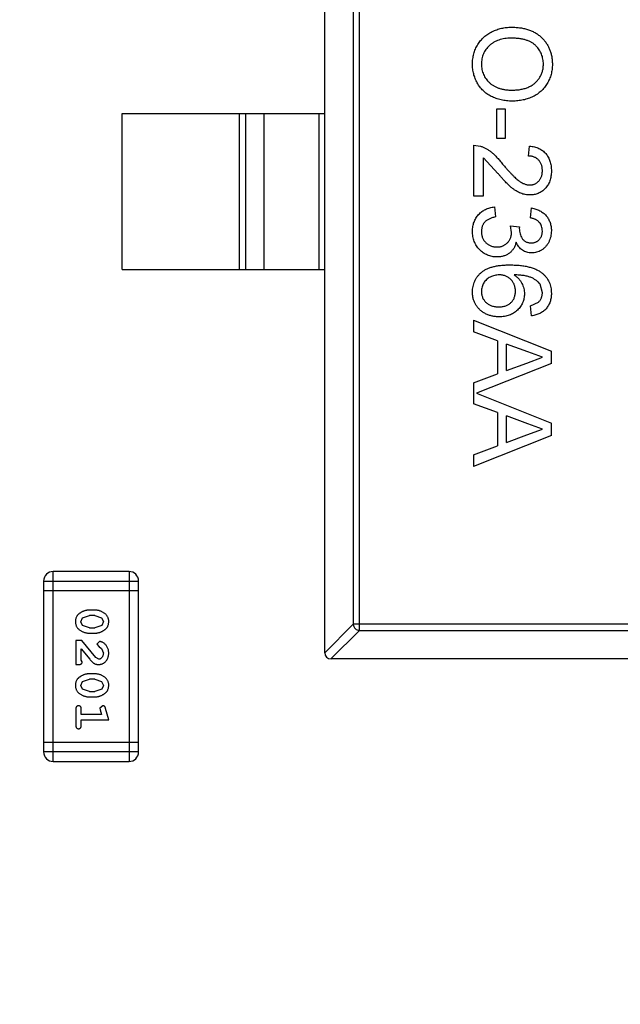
# Model space of a CAD drawing. Header units: inches. Extents: x 398 to 599, y 40 to 151.
# Tile 38 of 100: x 556.84 to 558.77, y 82.38 to 85.54. Entities that reach past the tile are written whole.
import ezdxf

# ---------------------------------------------------------------- set-up
doc = ezdxf.new("R2010")
doc.units = ezdxf.units.IN
doc.header["$LTSCALE"] = 1.21
doc.header["$MEASUREMENT"] = 0
doc.header["$PDMODE"] = 3
doc.header["$PDSIZE"] = 0.3125
doc.layers.get('0').update_dxf_attribs({"linetype": 'CONTINUOUS'})
doc.layers.get('Defpoints').update_dxf_attribs({"linetype": 'CONTINUOUS'})
doc.layers.add('DIM', color=3, linetype='CONTINUOUS')
doc.styles.get("Standard").update_dxf_attribs({"font": 'txt', "width": 0.8})
doc.dimstyles.get("Standard").update_dxf_attribs({"dimtxt": 0.15625, "dimasz": 0.1875, "dimexe": 0.125, "dimexo": 0.0625, "dimgap": 0.09, "dimtad": 0, "dimtih": 1, "dimtoh": 1, "dimzin": 4, "dimdsep": 46, "dimtxsty": 'Standard', "dimblk": '_FILLED', "dimblk1": '_FILLED', "dimblk2": '_FILLED', "dimcen": 0.09, "dimazin": 1, "dimtp": 0.01, "dimtm": 0.01, "dimtfac": 1, "dimtofl": 0, "dimtmove": 0, "dimatfit": 3, "dimldrblk": '_FILLED', "dimfxl": 1, "dimtolj": 1, "dimtzin": 4, "dimarcsym": 0})

# ---------------------------------------------------------------- blocks, each defined once
blk = doc.blocks.new('_FILLED')
at = {"color": 0, "linetype": 'ByBlock'}
blk.add_solid([(0, 0), (-1, 0.1667), (-1, -0.1667)], dxfattribs=at)
blk = doc.blocks.new('*D71')
at = {"layer": 'Defpoints', "color": 0}
for p in [(570.261, 87.005), (553.751, 68.4022), (553.751, 64.8591)]:
    blk.add_point(p, dxfattribs=at)
at = {"layer": 'DIM', "color": 0, "lineweight": -2}
for p, q in [((570.261, 86.9425), (570.261, 64.7341)), ((553.751, 68.3397), (553.751, 64.7341)), ((555.751, 64.8591), (559.2494, 64.8591)), ((568.261, 64.8591), (564.7627, 64.8591))]:
    blk.add_line(p, q, dxfattribs=at)
at = {"layer": 'DIM', "color": 0, "lineweight": -2, "xscale": 2, "yscale": 2, "zscale": 2, "rotation": 180}
blk.add_blockref('_FILLED', (553.751, 64.8591), dxfattribs=at)
at = {"layer": 'DIM', "color": 0, "lineweight": -2, "xscale": 2, "yscale": 2, "zscale": 2}
blk.add_blockref('_FILLED', (570.261, 64.8591), dxfattribs=at)
at = {"layer": 'DIM', "color": 0, "insert": (562.006, 64.8591), "char_height": 2, "attachment_point": 5}
blk.add_mtext('\\A1;16.51', dxfattribs=at)

msp = doc.modelspace()

# ---------------------------------------------------------------- linework, layer by layer
at = {"color": 7, "linetype": 'Continuous'}
for p, q in [((557.8205, 83.5104), (557.8205, 86.4704)), ((557.9119, 86.3792), (557.9119, 83.6015)), ((557.9316, 83.5818), (557.9316, 86.3989)), ((557.1705, 84.7404), (557.1705, 85.2404)), ((557.1705, 85.2404), (557.8205, 85.2404)), ((557.5466, 84.7404), (557.5466, 85.2404)), ((557.5664, 85.2404), (557.5664, 84.7404)), ((557.6245, 85.2404), (557.6245, 84.7404)), ((557.8027, 84.7404), (557.8027, 85.2404)), ((558.3714, 85.2548), (558.3714, 85.1618)), ((558.4003, 85.2548), (558.3714, 85.2548)), ((558.4003, 85.1618), (558.4003, 85.2548)), ((558.3714, 85.1618), (558.4003, 85.1618)), ((558.2977, 85.1394), (558.2977, 84.9759)), ((558.2977, 85.1394), (558.3199, 85.136)), ((558.474, 85.1041), (558.4772, 85.1362)), ((558.3298, 84.9759), (558.3298, 85.0982)), ((558.3761, 85.0485), (558.3298, 85.0982)), ((558.2977, 84.9759), (558.3298, 84.9759)), ((558.365, 84.9407), (558.3682, 84.9086)), ((558.4804, 84.9054), (558.4836, 84.9374)), ((558.4163, 84.8801), (558.4451, 84.8767)), ((558.4197, 84.8593), (558.4163, 84.8801)), ((558.4451, 84.8767), (558.4448, 84.8721)), ((557.1705, 84.7404), (557.8205, 84.7404)), ((558.5189, 84.6656), (558.5115, 84.6929)), ((558.4804, 84.6233), (558.506, 84.6349)), ((558.4836, 84.5913), (558.4804, 84.6233)), ((558.2977, 84.5774), (558.2977, 84.54)), ((558.2977, 84.5774), (558.5477, 84.4782)), ((558.3746, 84.5116), (558.2977, 84.54)), ((558.3746, 84.5116), (558.3746, 84.405)), ((558.4035, 84.4156), (558.4035, 84.5009)), ((558.4727, 84.4754), (558.4035, 84.5009)), ((558.4692, 84.4399), (558.5189, 84.4583)), ((558.5189, 84.4583), (558.4727, 84.4754)), ((558.5477, 84.4384), (558.5477, 84.4782)), ((558.5477, 84.4384), (558.3072, 84.3429)), ((558.4035, 84.4156), (558.4692, 84.4399)), ((558.2977, 84.3765), (558.3746, 84.405)), ((558.2977, 84.3765), (558.2977, 84.3092)), ((558.3072, 84.3429), (558.5477, 84.2474)), ((558.3746, 84.2808), (558.2977, 84.3092)), ((558.3746, 84.2808), (558.3746, 84.1742)), ((558.4035, 84.1848), (558.4035, 84.2702)), ((558.4727, 84.2446), (558.4035, 84.2702)), ((558.5189, 84.2275), (558.4727, 84.2446)), ((558.5477, 84.2076), (558.5477, 84.2474)), ((558.5477, 84.2076), (558.2977, 84.1084)), ((558.4035, 84.1848), (558.4692, 84.2091)), ((558.4692, 84.2091), (558.5189, 84.2275)), ((558.2977, 84.1458), (558.3746, 84.1742)), ((558.2977, 84.1458), (558.2977, 84.1084)), ((556.9483, 83.1614), (556.9483, 83.771)), ((557.1922, 83.771), (556.9483, 83.771)), ((557.1922, 83.771), (557.1922, 83.1614)), ((556.9179, 83.7405), (556.9179, 83.1919)), ((556.9179, 83.7405), (557.2227, 83.7405)), ((557.2227, 83.1919), (557.2227, 83.7405)), ((556.9179, 83.7101), (557.2227, 83.7101)), ((557.0425, 83.6222), (557.0648, 83.6298)), ((557.0823, 83.6471), (557.0645, 83.6471)), ((557.082, 83.6298), (557.0648, 83.6298)), ((557.082, 83.6298), (557.1038, 83.6226)), ((557.0372, 83.61), (557.0425, 83.6222)), ((557.043, 83.5978), (557.0372, 83.61)), ((557.0648, 83.5905), (557.043, 83.5978)), ((557.1043, 83.5981), (557.082, 83.5905)), ((557.1038, 83.6226), (557.1096, 83.6102)), ((557.1096, 83.6102), (557.1043, 83.5981)), ((557.8205, 83.5101), (557.9119, 83.6015)), ((559.4291, 83.6015), (557.9119, 83.6015)), ((557.0645, 83.5732), (557.0823, 83.5732)), ((557.0648, 83.5905), (557.082, 83.5905)), ((557.9316, 83.5818), (557.8402, 83.4904)), ((557.9316, 83.5818), (559.4094, 83.5818)), ((557.0215, 83.5496), (557.0215, 83.4725)), ((557.0404, 83.5496), (557.0215, 83.5496)), ((557.0853, 83.4946), (557.0404, 83.5496)), ((557.0976, 83.5465), (557.0891, 83.5376)), ((557.0891, 83.5376), (557.0957, 83.5292)), ((557.0388, 83.4867), (557.0388, 83.5229)), ((557.0388, 83.5229), (557.0658, 83.4893)), ((557.0957, 83.5292), (557.1042, 83.5242)), ((557.1042, 83.5242), (557.1096, 83.5093)), ((557.0215, 83.4725), (557.0294, 83.4725)), ((557.0419, 83.4812), (557.0388, 83.4867)), ((557.0951, 83.4898), (557.0853, 83.4946)), ((559.5005, 83.4904), (557.8405, 83.4904)), ((557.0823, 83.4426), (557.0645, 83.4426)), ((557.0372, 83.4055), (557.0425, 83.4177)), ((557.0425, 83.4177), (557.0648, 83.4253)), ((557.082, 83.4253), (557.0648, 83.4253)), ((557.082, 83.4253), (557.1038, 83.4181)), ((557.1038, 83.4181), (557.1096, 83.4057)), ((557.043, 83.3932), (557.0372, 83.4055)), ((557.0648, 83.386), (557.043, 83.3932)), ((557.0648, 83.386), (557.082, 83.386)), ((557.1043, 83.3936), (557.082, 83.386)), ((557.1096, 83.4057), (557.1043, 83.3936)), ((557.0645, 83.3687), (557.0823, 83.3687)), ((557.0215, 83.3294), (557.0215, 83.2774)), ((557.0388, 83.3121), (557.0388, 83.3294)), ((557.1078, 83.3404), (557.0986, 83.3325)), ((557.0986, 83.3325), (557.0996, 83.3271)), ((557.0996, 83.3271), (557.1038, 83.3121)), ((557.1269, 83.2948), (557.117, 83.3313)), ((557.1038, 83.3121), (557.0388, 83.3121)), ((557.0388, 83.2774), (557.0388, 83.2948)), ((557.0388, 83.2948), (557.1269, 83.2948)), ((557.2227, 83.2224), (556.9179, 83.2224)), ((557.2227, 83.1919), (556.9179, 83.1919)), ((556.9483, 83.1614), (557.1922, 83.1614))]:
    msp.add_line(p, q, dxfattribs=at)
for centre, radius, start, end in [((553.751, 92.925), 23, 281.22586, 258.77532), ((553.751, 92.925), 22.75, 294.44334, 241.13427), ((556.9483, 83.7405), 0.0305, 90, 180), ((557.1922, 83.7405), 0.0305, 0, 90), ((557.8405, 83.5104), 0.02, 180, 270), ((556.9483, 83.1919), 0.0305, 180, 270), ((557.1922, 83.1919), 0.0305, 270, 0)]:
    msp.add_arc(centre, radius, start, end, dxfattribs=at)
for points, knots in [([(558.2945, 85.399), (558.2945, 85.4019), (558.2946, 85.4075), (558.2955, 85.416), (558.2968, 85.4242), (558.2986, 85.4321), (558.301, 85.4399), (558.3039, 85.4473), (558.3073, 85.4546), (558.3113, 85.4616), (558.3157, 85.4683), (558.3205, 85.4745), (558.3257, 85.4804), (558.3314, 85.4858), (558.3373, 85.4909), (558.3437, 85.4955), (558.3504, 85.4997), (558.3575, 85.5034), (558.3649, 85.5068), (558.3723, 85.5096), (558.3799, 85.5121), (558.3876, 85.5141), (558.3954, 85.5157), (558.4033, 85.5167), (558.4113, 85.5175), (558.4167, 85.5175), (558.4194, 85.5176)], [0, 0, 0, 0, 0.044697, 0.088534, 0.131409, 0.173814, 0.215715, 0.257247, 0.298848, 0.340604, 0.382029, 0.42297, 0.463632, 0.504048, 0.544591, 0.584964, 0.626265, 0.667979, 0.709943, 0.751382, 0.792619, 0.833948, 0.875008, 0.916446, 0.957907, 1, 1, 1, 1]), ([(558.4194, 85.5176), (558.4244, 85.5175), (558.4342, 85.5173), (558.4484, 85.5157), (558.4618, 85.5132), (558.4743, 85.5095), (558.486, 85.5048), (558.497, 85.4992), (558.507, 85.4924), (558.5161, 85.4846), (558.5242, 85.476), (558.5315, 85.4668), (558.5375, 85.4569), (558.5424, 85.4465), (558.5462, 85.4354), (558.5489, 85.4237), (558.5506, 85.4115), (558.5508, 85.4031), (558.5509, 85.3988)], [0, 0, 0, 0, 0.075226, 0.146575, 0.2145, 0.27953, 0.342403, 0.403496, 0.463762, 0.523864, 0.583252, 0.641302, 0.698898, 0.756295, 0.814628, 0.874325, 0.935783, 1, 1, 1, 1]), ([(558.419, 85.4823), (558.4154, 85.4823), (558.4084, 85.4822), (558.3981, 85.481), (558.3884, 85.4791), (558.3793, 85.4766), (558.3708, 85.4732), (558.3629, 85.4692), (558.3556, 85.4643), (558.3489, 85.4588), (558.3429, 85.4527), (558.3376, 85.4462), (558.3332, 85.4392), (558.3296, 85.4319), (558.3268, 85.4243), (558.3248, 85.4162), (558.3236, 85.4078), (558.3234, 85.4021), (558.3234, 85.3991)], [0, 0, 0, 0, 0.075964, 0.148125, 0.217201, 0.2833, 0.347202, 0.4093, 0.470426, 0.531588, 0.591739, 0.650258, 0.707303, 0.764208, 0.821148, 0.879119, 0.938423, 1, 1, 1, 1]), ([(558.5221, 85.3986), (558.522, 85.4014), (558.5219, 85.407), (558.5207, 85.4151), (558.5189, 85.423), (558.5163, 85.4306), (558.5129, 85.4378), (558.5088, 85.4448), (558.504, 85.4515), (558.4984, 85.4578), (558.492, 85.4637), (558.4844, 85.4687), (558.4759, 85.4729), (558.4665, 85.4764), (558.456, 85.4791), (558.4445, 85.4809), (558.4321, 85.4821), (558.4235, 85.4822), (558.419, 85.4823)], [0, 0, 0, 0, 0.055943, 0.110382, 0.164048, 0.216759, 0.269601, 0.323009, 0.377581, 0.433449, 0.490922, 0.550625, 0.613117, 0.679861, 0.751358, 0.828261, 0.910795, 1, 1, 1, 1]), ([(558.4223, 85.2804), (558.4192, 85.2804), (558.4131, 85.2806), (558.404, 85.2812), (558.3952, 85.2825), (558.3866, 85.2841), (558.3783, 85.2863), (558.3702, 85.2889), (558.3624, 85.292), (558.3548, 85.2955), (558.3476, 85.2995), (558.3409, 85.3039), (558.3345, 85.3087), (558.3286, 85.3139), (558.3232, 85.3195), (558.3183, 85.3256), (558.3137, 85.332), (558.3097, 85.3387), (558.3062, 85.3458), (558.303, 85.353), (558.3004, 85.3603), (558.2982, 85.3678), (558.2966, 85.3754), (558.2954, 85.3831), (558.2947, 85.391), (558.2946, 85.3963), (558.2945, 85.399)], [0, 0, 0, 0, 0.04756, 0.093962, 0.139112, 0.183626, 0.227457, 0.270703, 0.313611, 0.35626, 0.398366, 0.439557, 0.480045, 0.519888, 0.559658, 0.599421, 0.639208, 0.679668, 0.72002, 0.759859, 0.79956, 0.839199, 0.878956, 0.918794, 0.959083, 1, 1, 1, 1]), ([(558.3234, 85.3991), (558.3234, 85.3962), (558.3236, 85.3903), (558.3248, 85.3818), (558.3269, 85.3737), (558.3296, 85.3659), (558.3334, 85.3586), (558.3378, 85.3516), (558.3431, 85.3451), (558.3491, 85.339), (558.3559, 85.3335), (558.3634, 85.3287), (558.3717, 85.3247), (558.3805, 85.3213), (558.3901, 85.3188), (558.4003, 85.3169), (558.4112, 85.3158), (558.4187, 85.3157), (558.4226, 85.3157)], [0, 0, 0, 0, 0.061055, 0.119545, 0.176806, 0.232956, 0.288583, 0.344667, 0.401662, 0.46054, 0.520477, 0.581213, 0.643431, 0.707961, 0.775371, 0.846414, 0.921152, 1, 1, 1, 1]), ([(558.5509, 85.3988), (558.5509, 85.396), (558.5508, 85.3904), (558.55, 85.3821), (558.5487, 85.374), (558.5469, 85.3662), (558.5446, 85.3585), (558.5418, 85.3511), (558.5384, 85.3439), (558.5346, 85.3369), (558.5303, 85.3302), (558.5256, 85.3239), (558.5204, 85.318), (558.515, 85.3125), (558.509, 85.3075), (558.5027, 85.3028), (558.4959, 85.2986), (558.4888, 85.2948), (558.4813, 85.2914), (558.4736, 85.2885), (558.4657, 85.286), (558.4575, 85.2839), (558.449, 85.2824), (558.4403, 85.2812), (558.4314, 85.2806), (558.4254, 85.2805), (558.4223, 85.2804)], [0, 0, 0, 0, 0.043099, 0.085587, 0.126908, 0.167967, 0.20845, 0.249025, 0.289281, 0.33001, 0.370598, 0.410466, 0.450033, 0.489688, 0.529116, 0.569037, 0.609703, 0.650759, 0.692509, 0.734219, 0.776707, 0.819552, 0.863351, 0.907839, 0.953334, 1, 1, 1, 1]), ([(558.4226, 85.3157), (558.425, 85.3157), (558.4299, 85.3157), (558.437, 85.3163), (558.444, 85.317), (558.4506, 85.3181), (558.4571, 85.3196), (558.4633, 85.3212), (558.4693, 85.3233), (558.475, 85.3256), (558.4804, 85.3283), (558.4856, 85.3312), (558.4904, 85.3345), (558.4949, 85.338), (558.4991, 85.3419), (558.503, 85.346), (558.5065, 85.3504), (558.5097, 85.3551), (558.5127, 85.36), (558.5152, 85.3651), (558.5173, 85.3703), (558.519, 85.3757), (558.5204, 85.3812), (558.5214, 85.3869), (558.5219, 85.3927), (558.522, 85.3966), (558.5221, 85.3986)], [0, 0, 0, 0, 0.050852, 0.099752, 0.147438, 0.194086, 0.239171, 0.28334, 0.326577, 0.368936, 0.410572, 0.451051, 0.490877, 0.530044, 0.568937, 0.607578, 0.64642, 0.685679, 0.724799, 0.763513, 0.802173, 0.84074, 0.879649, 0.919071, 0.959098, 1, 1, 1, 1]), ([(558.3199, 85.136), (558.3229, 85.135), (558.3288, 85.1328), (558.3374, 85.1284), (558.346, 85.1233), (558.353, 85.1183), (558.3585, 85.1137), (558.3629, 85.1098), (558.3673, 85.1056), (558.3719, 85.1009), (558.3766, 85.0958), (558.3814, 85.0904), (558.3863, 85.0846), (558.3895, 85.0805), (558.3912, 85.0784)], [0, 0, 0, 0, 0.100388, 0.204407, 0.310686, 0.422157, 0.480685, 0.543238, 0.6095, 0.679555, 0.753841, 0.831641, 0.913813, 1, 1, 1, 1]), ([(558.4772, 85.1362), (558.48, 85.1358), (558.4854, 85.1352), (558.4933, 85.1336), (558.5006, 85.1314), (558.5075, 85.1287), (558.5138, 85.1254), (558.5197, 85.1216), (558.5249, 85.1171), (558.5297, 85.1122), (558.534, 85.1067), (558.5377, 85.1008), (558.5408, 85.0944), (558.5433, 85.0876), (558.5453, 85.0803), (558.5467, 85.0726), (558.5475, 85.0645), (558.5477, 85.0589), (558.5477, 85.056)], [0, 0, 0, 0, 0.070675, 0.137493, 0.201473, 0.262869, 0.32255, 0.380737, 0.43822, 0.495487, 0.553484, 0.611346, 0.670644, 0.731587, 0.794183, 0.859445, 0.928208, 1, 1, 1, 1]), ([(558.5189, 85.0567), (558.5188, 85.0585), (558.5187, 85.0619), (558.5182, 85.0668), (558.5173, 85.0716), (558.516, 85.076), (558.5143, 85.0802), (558.5122, 85.0841), (558.5098, 85.0878), (558.507, 85.0911), (558.5039, 85.0942), (558.5005, 85.0968), (558.4968, 85.099), (558.4928, 85.1008), (558.4885, 85.1023), (558.4839, 85.1034), (558.479, 85.1039), (558.4757, 85.1041), (558.474, 85.1041)], [0, 0, 0, 0, 0.070696, 0.138358, 0.20337, 0.2657, 0.327256, 0.386512, 0.445858, 0.505173, 0.56378, 0.622343, 0.680824, 0.739795, 0.800801, 0.864239, 0.930631, 1, 1, 1, 1]), ([(558.3912, 85.0784), (558.3939, 85.0752), (558.3991, 85.069), (558.4069, 85.0602), (558.4141, 85.0522), (558.4208, 85.0451), (558.4271, 85.0388), (558.4328, 85.0334), (558.4381, 85.0287), (558.443, 85.0248), (558.4476, 85.0215), (558.4521, 85.0188), (558.4566, 85.0165), (558.461, 85.0145), (558.4654, 85.013), (558.4698, 85.012), (558.4741, 85.0113), (558.477, 85.0112), (558.4784, 85.0112)], [0, 0, 0, 0, 0.11141, 0.214526, 0.309417, 0.396087, 0.474284, 0.544374, 0.60642, 0.660582, 0.709794, 0.756451, 0.800767, 0.843168, 0.884295, 0.923885, 0.962359, 1, 1, 1, 1]), ([(558.4784, 85.0112), (558.4798, 85.0112), (558.4826, 85.0113), (558.4866, 85.0119), (558.4905, 85.0128), (558.4941, 85.0143), (558.4977, 85.016), (558.501, 85.0182), (558.5042, 85.0208), (558.5072, 85.0238), (558.51, 85.027), (558.5123, 85.0306), (558.5144, 85.0343), (558.5161, 85.0383), (558.5173, 85.0426), (558.5182, 85.0471), (558.5187, 85.0518), (558.5188, 85.0551), (558.5189, 85.0567)], [0, 0, 0, 0, 0.061762, 0.121174, 0.179421, 0.236843, 0.294322, 0.353191, 0.412721, 0.474522, 0.537057, 0.599591, 0.662367, 0.725246, 0.790316, 0.857724, 0.927232, 1, 1, 1, 1]), ([(558.5477, 85.056), (558.5477, 85.0531), (558.5476, 85.0475), (558.5466, 85.0393), (558.545, 85.0316), (558.5429, 85.0243), (558.5401, 85.0174), (558.5367, 85.0111), (558.5326, 85.0052), (558.528, 84.9998), (558.5229, 84.9949), (558.5175, 84.9907), (558.5117, 84.9872), (558.5057, 84.9841), (558.4994, 84.9819), (558.4927, 84.9803), (558.4858, 84.9792), (558.4811, 84.9792), (558.4787, 84.9791)], [0, 0, 0, 0, 0.074712, 0.145539, 0.213339, 0.278615, 0.342094, 0.40389, 0.465063, 0.526577, 0.587328, 0.64638, 0.704345, 0.761672, 0.819418, 0.878039, 0.937796, 1, 1, 1, 1]), ([(558.4787, 84.9791), (558.4762, 84.9792), (558.4713, 84.9793), (558.4639, 84.9804), (558.4565, 84.9822), (558.4492, 84.9847), (558.4418, 84.988), (558.4343, 84.9922), (558.4267, 84.9975), (558.4201, 85.0025), (558.4147, 85.0072), (558.4102, 85.0113), (558.4054, 85.0161), (558.4001, 85.0214), (558.3947, 85.0274), (558.3887, 85.0338), (558.3825, 85.041), (558.3783, 85.0459), (558.3761, 85.0485)], [0, 0, 0, 0, 0.057945, 0.116018, 0.174826, 0.234683, 0.296827, 0.364061, 0.436192, 0.51426, 0.556976, 0.604856, 0.657675, 0.715751, 0.77884, 0.847501, 0.921228, 1, 1, 1, 1]), ([(558.2945, 84.8629), (558.2946, 84.8655), (558.2947, 84.8707), (558.2957, 84.8782), (558.2971, 84.8855), (558.2993, 84.8923), (558.302, 84.8989), (558.3055, 84.9051), (558.3095, 84.911), (558.3141, 84.9164), (558.3191, 84.9215), (558.3246, 84.926), (558.3305, 84.9298), (558.3366, 84.9332), (558.3432, 84.936), (558.3502, 84.9381), (558.3575, 84.9397), (558.3625, 84.9403), (558.365, 84.9407)], [0, 0, 0, 0, 0.067794, 0.133464, 0.196934, 0.258481, 0.319787, 0.380431, 0.44099, 0.502867, 0.564806, 0.625526, 0.685604, 0.746041, 0.807347, 0.869717, 0.93379, 1, 1, 1, 1]), ([(558.4836, 84.9374), (558.4861, 84.9369), (558.4909, 84.936), (558.498, 84.934), (558.5046, 84.9315), (558.5107, 84.9286), (558.5164, 84.9253), (558.5217, 84.9215), (558.5266, 84.9173), (558.531, 84.9127), (558.535, 84.9077), (558.5384, 84.9024), (558.5413, 84.8967), (558.5436, 84.8908), (558.5455, 84.8846), (558.5467, 84.8781), (558.5476, 84.8713), (558.5477, 84.8667), (558.5477, 84.8643)], [0, 0, 0, 0, 0.071036, 0.139343, 0.204958, 0.268332, 0.330129, 0.390664, 0.450861, 0.510587, 0.570374, 0.629455, 0.687994, 0.747581, 0.807839, 0.870034, 0.93381, 1, 1, 1, 1]), ([(558.3682, 84.9086), (558.3663, 84.9082), (558.3626, 84.9073), (558.3572, 84.9058), (558.3523, 84.9041), (558.3478, 84.902), (558.3437, 84.9), (558.34, 84.8976), (558.3367, 84.895), (558.3338, 84.8923), (558.3314, 84.8893), (558.3292, 84.886), (558.3274, 84.8826), (558.3259, 84.8788), (558.3248, 84.8749), (558.3239, 84.8707), (558.3234, 84.8663), (558.3234, 84.8633), (558.3234, 84.8617)], [0, 0, 0, 0, 0.082566, 0.15976, 0.233155, 0.301356, 0.365752, 0.426437, 0.484185, 0.539549, 0.593156, 0.647048, 0.701446, 0.757, 0.81384, 0.873058, 0.934963, 1, 1, 1, 1]), ([(558.5189, 84.8633), (558.5188, 84.866), (558.5186, 84.8712), (558.5167, 84.8786), (558.5137, 84.8853), (558.5101, 84.8903), (558.5067, 84.8938), (558.5039, 84.8962), (558.5007, 84.8984), (558.4972, 84.9003), (558.4934, 84.902), (558.4894, 84.9034), (558.485, 84.9046), (558.482, 84.9051), (558.4804, 84.9054)], [0, 0, 0, 0, 0.127797, 0.246795, 0.362284, 0.477652, 0.536237, 0.59559, 0.656344, 0.719085, 0.784349, 0.852876, 0.924551, 1, 1, 1, 1]), ([(558.3729, 84.7804), (558.3702, 84.7805), (558.3649, 84.7806), (558.3572, 84.7817), (558.3497, 84.7836), (558.3426, 84.7861), (558.3357, 84.7894), (558.3292, 84.7935), (558.323, 84.7983), (558.3172, 84.8037), (558.3119, 84.8097), (558.3072, 84.8161), (558.3033, 84.823), (558.3001, 84.8302), (558.2976, 84.8378), (558.2958, 84.8458), (558.2947, 84.8542), (558.2946, 84.86), (558.2945, 84.8629)], [0, 0, 0, 0, 0.063503, 0.124805, 0.18492, 0.244376, 0.303775, 0.364133, 0.425376, 0.488388, 0.551743, 0.61386, 0.67564, 0.737737, 0.800417, 0.864658, 0.930985, 1, 1, 1, 1]), ([(558.3234, 84.8617), (558.3234, 84.8599), (558.3234, 84.8563), (558.3242, 84.8512), (558.3252, 84.8462), (558.3269, 84.8416), (558.3289, 84.8372), (558.3314, 84.8332), (558.3343, 84.8293), (558.3376, 84.8259), (558.3413, 84.8227), (558.3452, 84.8199), (558.3494, 84.8176), (558.3537, 84.8157), (558.3583, 84.8143), (558.363, 84.8132), (558.368, 84.8125), (558.3714, 84.8125), (558.3732, 84.8124)], [0, 0, 0, 0, 0.069461, 0.135658, 0.19962, 0.261651, 0.322053, 0.38234, 0.443223, 0.50493, 0.56682, 0.6276, 0.687476, 0.747351, 0.808174, 0.870133, 0.933721, 1, 1, 1, 1]), ([(558.4448, 84.8721), (558.4449, 84.8692), (558.4451, 84.8634), (558.447, 84.855), (558.4499, 84.847), (558.4533, 84.8408), (558.4565, 84.8362), (558.4595, 84.8334), (558.4626, 84.8308), (558.4661, 84.8288), (558.4699, 84.8271), (558.4741, 84.8261), (558.4785, 84.8253), (558.4815, 84.8253), (558.4831, 84.8253)], [0, 0, 0, 0, 0.129789, 0.254605, 0.378435, 0.50292, 0.565018, 0.624848, 0.683448, 0.742765, 0.802757, 0.86522, 0.930779, 1, 1, 1, 1]), ([(558.4831, 84.8253), (558.4844, 84.8253), (558.4869, 84.8253), (558.4905, 84.8259), (558.494, 84.8267), (558.4973, 84.8279), (558.5004, 84.8294), (558.5033, 84.8312), (558.5062, 84.8334), (558.5087, 84.8359), (558.5112, 84.8386), (558.5132, 84.8416), (558.515, 84.8447), (558.5164, 84.8481), (558.5175, 84.8516), (558.5183, 84.8554), (558.5188, 84.8593), (558.5188, 84.862), (558.5189, 84.8633)], [0, 0, 0, 0, 0.065093, 0.127304, 0.188122, 0.247131, 0.306077, 0.365678, 0.426103, 0.487841, 0.550317, 0.611805, 0.672737, 0.734883, 0.79768, 0.862475, 0.929775, 1, 1, 1, 1]), ([(558.5477, 84.8643), (558.5476, 84.8611), (558.5474, 84.8547), (558.5457, 84.8452), (558.543, 84.8362), (558.5393, 84.8277), (558.5347, 84.8198), (558.5292, 84.8128), (558.5229, 84.8068), (558.5158, 84.8019), (558.5083, 84.7981), (558.5005, 84.7952), (558.4924, 84.7935), (558.4869, 84.7933), (558.4842, 84.7932)], [0, 0, 0, 0, 0.092054, 0.181008, 0.26913, 0.357137, 0.443549, 0.526433, 0.607453, 0.688385, 0.767854, 0.845531, 0.922529, 1, 1, 1, 1]), ([(558.3732, 84.8124), (558.3748, 84.8125), (558.3781, 84.8126), (558.3828, 84.8132), (558.3873, 84.8142), (558.3916, 84.8157), (558.3957, 84.8175), (558.3996, 84.8198), (558.4032, 84.8225), (558.4066, 84.8256), (558.4097, 84.829), (558.4123, 84.8327), (558.4146, 84.8366), (558.4165, 84.8407), (558.4179, 84.845), (558.419, 84.8496), (558.4196, 84.8544), (558.4197, 84.8577), (558.4197, 84.8593)], [0, 0, 0, 0, 0.067051, 0.13118, 0.193722, 0.254499, 0.314763, 0.375117, 0.436023, 0.498297, 0.560571, 0.621619, 0.681973, 0.742853, 0.804272, 0.867473, 0.932273, 1, 1, 1, 1]), ([(558.4346, 84.8273), (558.4341, 84.8255), (558.4332, 84.822), (558.4314, 84.817), (558.4292, 84.8122), (558.4268, 84.8077), (558.4239, 84.8036), (558.4208, 84.7997), (558.4172, 84.7961), (558.4133, 84.7929), (558.4092, 84.7899), (558.4047, 84.7874), (558.4001, 84.7852), (558.3951, 84.7834), (558.3899, 84.7821), (558.3845, 84.7811), (558.3788, 84.7805), (558.3749, 84.7804), (558.3729, 84.7804)], [0, 0, 0, 0, 0.065828, 0.128938, 0.190858, 0.251186, 0.310974, 0.37005, 0.429672, 0.489507, 0.549975, 0.610075, 0.670915, 0.732909, 0.796711, 0.861825, 0.929892, 1, 1, 1, 1]), ([(558.4842, 84.7932), (558.4816, 84.7933), (558.4764, 84.7935), (558.4689, 84.7952), (558.4618, 84.7979), (558.4551, 84.8017), (558.4489, 84.8065), (558.4434, 84.8125), (558.4385, 84.8194), (558.4359, 84.8246), (558.4346, 84.8273)], [0, 0, 0, 0, 0.121951, 0.240787, 0.35855, 0.479066, 0.601519, 0.727551, 0.859932, 1, 1, 1, 1]), ([(558.2945, 84.6671), (558.2946, 84.6703), (558.2948, 84.6765), (558.2961, 84.6855), (558.2983, 84.6942), (558.3014, 84.7023), (558.3053, 84.7101), (558.3101, 84.7173), (558.3159, 84.7242), (558.3225, 84.7305), (558.3301, 84.7363), (558.3389, 84.7412), (558.3488, 84.7455), (558.3598, 84.7489), (558.372, 84.7515), (558.3852, 84.7534), (558.3996, 84.7545), (558.4096, 84.7547), (558.4147, 84.7548)], [0, 0, 0, 0, 0.056157, 0.110133, 0.162537, 0.213912, 0.265146, 0.31651, 0.369179, 0.423123, 0.479276, 0.538691, 0.601978, 0.670125, 0.74365, 0.82281, 0.908261, 1, 1, 1, 1]), ([(558.4147, 84.7548), (558.4177, 84.7547), (558.4235, 84.7547), (558.432, 84.7543), (558.4402, 84.7539), (558.4482, 84.7531), (558.4558, 84.7522), (558.4631, 84.7509), (558.4701, 84.7496), (558.4768, 84.748), (558.4832, 84.7462), (558.4892, 84.7441), (558.495, 84.742), (558.5005, 84.7395), (558.5057, 84.7369), (558.5105, 84.7339), (558.5151, 84.7309), (558.5179, 84.7286), (558.5193, 84.7275)], [0, 0, 0, 0, 0.080034, 0.157854, 0.232564, 0.304731, 0.374384, 0.441663, 0.506048, 0.568692, 0.628715, 0.687238, 0.743227, 0.797567, 0.850239, 0.901629, 0.951067, 1, 1, 1, 1]), ([(558.3807, 84.7227), (558.3782, 84.7226), (558.3732, 84.7224), (558.3658, 84.7211), (558.3586, 84.7189), (558.3516, 84.7158), (558.3451, 84.7121), (558.3394, 84.7076), (558.3345, 84.7026), (558.3304, 84.697), (558.3273, 84.6908), (558.325, 84.6841), (558.3236, 84.677), (558.3234, 84.6721), (558.3234, 84.6696)], [0, 0, 0, 0, 0.086177, 0.171222, 0.257573, 0.34515, 0.431508, 0.513644, 0.593539, 0.672806, 0.752058, 0.831493, 0.913823, 1, 1, 1, 1]), ([(558.4323, 84.6708), (558.4323, 84.6726), (558.4322, 84.6761), (558.4315, 84.6812), (558.4304, 84.6861), (558.4288, 84.6909), (558.4268, 84.6954), (558.4244, 84.6997), (558.4214, 84.7038), (558.4181, 84.7077), (558.4144, 84.7112), (558.4105, 84.7143), (558.4062, 84.7169), (558.4016, 84.7191), (558.3968, 84.7207), (558.3917, 84.7218), (558.3863, 84.7226), (558.3826, 84.7227), (558.3807, 84.7227)], [0, 0, 0, 0, 0.064812, 0.127718, 0.189086, 0.249562, 0.309738, 0.370215, 0.431085, 0.493911, 0.55657, 0.617553, 0.678119, 0.739063, 0.801665, 0.864956, 0.93089, 1, 1, 1, 1]), ([(558.4282, 84.7227), (558.4309, 84.7208), (558.4361, 84.7171), (558.4429, 84.7106), (558.4486, 84.7035), (558.4532, 84.6957), (558.4568, 84.6876), (558.4593, 84.6792), (558.4609, 84.6706), (558.4611, 84.6649), (558.4612, 84.662)], [0, 0, 0, 0, 0.13549, 0.265229, 0.390778, 0.51542, 0.638317, 0.759642, 0.878902, 1, 1, 1, 1]), ([(558.5115, 84.6929), (558.5097, 84.6949), (558.5062, 84.6992), (558.4996, 84.7048), (558.492, 84.7098), (558.4848, 84.7135), (558.4784, 84.7161), (558.4729, 84.7178), (558.4669, 84.7192), (558.4603, 84.7204), (558.4531, 84.7214), (558.4453, 84.7221), (558.437, 84.7226), (558.4312, 84.7227), (558.4282, 84.7227)], [0, 0, 0, 0, 0.088609, 0.181893, 0.280787, 0.38702, 0.444107, 0.506454, 0.574396, 0.647656, 0.726426, 0.811458, 0.90278, 1, 1, 1, 1]), ([(558.5193, 84.7275), (558.5216, 84.7255), (558.5261, 84.7215), (558.5318, 84.7147), (558.5368, 84.7075), (558.5408, 84.6996), (558.5439, 84.6913), (558.5461, 84.6825), (558.5475, 84.6731), (558.5476, 84.6667), (558.5477, 84.6635)], [0, 0, 0, 0, 0.125625, 0.247619, 0.368528, 0.488104, 0.609878, 0.735382, 0.864448, 1, 1, 1, 1]), ([(558.379, 84.6201), (558.381, 84.6202), (558.385, 84.6202), (558.3907, 84.6209), (558.3961, 84.6219), (558.4012, 84.6235), (558.4059, 84.6253), (558.4103, 84.6277), (558.4144, 84.6305), (558.4181, 84.6337), (558.4215, 84.6372), (558.4244, 84.6411), (558.4269, 84.6453), (558.4289, 84.6498), (558.4304, 84.6546), (558.4315, 84.6598), (558.4322, 84.6652), (558.4323, 84.6689), (558.4323, 84.6708)], [0, 0, 0, 0, 0.072229, 0.141252, 0.207439, 0.270245, 0.331238, 0.391254, 0.450152, 0.509008, 0.567734, 0.625726, 0.683708, 0.742407, 0.803094, 0.865865, 0.931379, 1, 1, 1, 1]), ([(558.38, 84.5881), (558.3762, 84.5882), (558.3686, 84.5885), (558.3573, 84.5904), (558.3465, 84.5936), (558.3379, 84.5974), (558.3314, 84.6009), (558.3268, 84.6039), (558.3224, 84.6071), (558.3183, 84.6104), (558.3147, 84.6141), (558.3112, 84.618), (558.3081, 84.6221), (558.3052, 84.6265), (558.3027, 84.631), (558.3005, 84.6357), (558.2986, 84.6406), (558.2972, 84.6456), (558.2959, 84.6508), (558.2951, 84.6561), (558.2946, 84.6615), (558.2945, 84.6652), (558.2945, 84.6671)], [0, 0, 0, 0, 0.088899, 0.17544, 0.261633, 0.34801, 0.390819, 0.432814, 0.473776, 0.514166, 0.554107, 0.594121, 0.63362, 0.673585, 0.71348, 0.75336, 0.792891, 0.833007, 0.873643, 0.914893, 0.95695, 1, 1, 1, 1]), ([(558.3234, 84.6696), (558.3234, 84.6678), (558.3235, 84.6643), (558.3242, 84.6592), (558.3254, 84.6543), (558.327, 84.6497), (558.3291, 84.6453), (558.3317, 84.6412), (558.3348, 84.6374), (558.3383, 84.6338), (558.3422, 84.6306), (558.3465, 84.6278), (558.351, 84.6254), (558.356, 84.6235), (558.3613, 84.622), (558.3669, 84.6209), (558.3729, 84.6202), (558.377, 84.6202), (558.379, 84.6201)], [0, 0, 0, 0, 0.063965, 0.124854, 0.184383, 0.242748, 0.2999, 0.357059, 0.415719, 0.475258, 0.535508, 0.596291, 0.657728, 0.721052, 0.786261, 0.853834, 0.925318, 1, 1, 1, 1]), ([(558.4612, 84.662), (558.4611, 84.6594), (558.461, 84.6545), (558.4599, 84.6472), (558.4581, 84.6402), (558.4557, 84.6335), (558.4524, 84.6271), (558.4485, 84.6209), (558.4439, 84.6151), (558.4386, 84.6096), (558.4328, 84.6045), (558.4265, 84.6001), (558.4197, 84.5964), (558.4126, 84.5934), (558.405, 84.591), (558.3971, 84.5893), (558.3887, 84.5883), (558.383, 84.5882), (558.38, 84.5881)], [0, 0, 0, 0, 0.061347, 0.121203, 0.179863, 0.238152, 0.296252, 0.35519, 0.415676, 0.478379, 0.541524, 0.603977, 0.666513, 0.729491, 0.79371, 0.859736, 0.928449, 1, 1, 1, 1]), ([(558.5477, 84.6635), (558.5477, 84.661), (558.5476, 84.6562), (558.5468, 84.6492), (558.5454, 84.6425), (558.5436, 84.6362), (558.5411, 84.6302), (558.5382, 84.6245), (558.5348, 84.6192), (558.5308, 84.6142), (558.5263, 84.6097), (558.5214, 84.6056), (558.5161, 84.602), (558.5104, 84.5988), (558.5043, 84.5962), (558.4978, 84.594), (558.4908, 84.5924), (558.4861, 84.5917), (558.4836, 84.5913)], [0, 0, 0, 0, 0.068499, 0.134572, 0.198208, 0.259784, 0.319951, 0.379508, 0.438814, 0.498497, 0.558182, 0.617438, 0.677522, 0.737959, 0.80033, 0.86409, 0.930622, 1, 1, 1, 1]), ([(558.506, 84.6349), (558.5071, 84.636), (558.5091, 84.638), (558.5117, 84.6414), (558.5139, 84.645), (558.5157, 84.6488), (558.5171, 84.6527), (558.5181, 84.6568), (558.5188, 84.6611), (558.5188, 84.6641), (558.5189, 84.6656)], [0, 0, 0, 0, 0.128545, 0.252818, 0.375212, 0.497113, 0.618546, 0.742222, 0.869458, 1, 1, 1, 1]), ([(557.0645, 83.6471), (557.0635, 83.6471), (557.0613, 83.6471), (557.0582, 83.6468), (557.055, 83.6463), (557.0519, 83.6456), (557.0489, 83.6447), (557.0459, 83.6436), (557.0429, 83.6423), (557.04, 83.6409), (557.0373, 83.6393), (557.0348, 83.6377), (557.0325, 83.636), (557.0303, 83.6344), (557.0285, 83.6327), (557.0268, 83.631), (557.0254, 83.6292), (557.0238, 83.6269), (557.0222, 83.6237), (557.0209, 83.6195), (557.0201, 83.6149), (557.02, 83.6117), (557.0199, 83.6101)], [0, 0, 0, 0, 0.049886, 0.09882, 0.148132, 0.19689, 0.246038, 0.295176, 0.345305, 0.395692, 0.445312, 0.491875, 0.535813, 0.577009, 0.616081, 0.652689, 0.687585, 0.720206, 0.785062, 0.85223, 0.923759, 1, 1, 1, 1]), ([(557.1269, 83.6103), (557.1269, 83.6118), (557.1268, 83.6146), (557.1261, 83.6187), (557.1249, 83.6225), (557.1234, 83.6261), (557.1213, 83.6294), (557.1188, 83.6324), (557.1158, 83.6352), (557.1124, 83.6377), (557.1088, 83.6399), (557.1052, 83.6418), (557.1014, 83.6435), (557.0977, 83.6448), (557.0939, 83.6459), (557.09, 83.6466), (557.0862, 83.6471), (557.0836, 83.6471), (557.0823, 83.6471)], [0, 0, 0, 0, 0.06692, 0.130834, 0.19258, 0.252759, 0.312631, 0.373411, 0.436359, 0.501894, 0.568244, 0.632472, 0.69556, 0.757163, 0.818592, 0.878885, 0.939235, 1, 1, 1, 1]), ([(557.0199, 83.6101), (557.02, 83.6087), (557.02, 83.6058), (557.0207, 83.6017), (557.0219, 83.5979), (557.0235, 83.5943), (557.0255, 83.591), (557.028, 83.588), (557.0309, 83.5852), (557.0343, 83.5827), (557.0379, 83.5805), (557.0416, 83.5786), (557.0453, 83.5769), (557.0491, 83.5755), (557.0529, 83.5745), (557.0567, 83.5737), (557.0606, 83.5733), (557.0632, 83.5732), (557.0645, 83.5732)], [0, 0, 0, 0, 0.067217, 0.131051, 0.19272, 0.252824, 0.312745, 0.373449, 0.436041, 0.501494, 0.567761, 0.632087, 0.695096, 0.757109, 0.817993, 0.878657, 0.939311, 1, 1, 1, 1]), ([(557.0823, 83.5732), (557.0833, 83.5732), (557.0855, 83.5733), (557.0887, 83.5736), (557.0918, 83.5741), (557.0949, 83.5748), (557.098, 83.5757), (557.101, 83.5768), (557.104, 83.5781), (557.1068, 83.5796), (557.1096, 83.5812), (557.1121, 83.5828), (557.1144, 83.5845), (557.1165, 83.5861), (557.1184, 83.5879), (557.12, 83.5896), (557.1215, 83.5913), (557.123, 83.5937), (557.1246, 83.5968), (557.1259, 83.601), (557.1267, 83.6056), (557.1268, 83.6087), (557.1269, 83.6103)], [0, 0, 0, 0, 0.049855, 0.099516, 0.148482, 0.19758, 0.246804, 0.296268, 0.346517, 0.397047, 0.446826, 0.49336, 0.537801, 0.579207, 0.617974, 0.654833, 0.689171, 0.722088, 0.786392, 0.853518, 0.924186, 1, 1, 1, 1]), ([(557.9119, 83.6015), (557.912, 83.5989), (557.9131, 83.5939), (557.9176, 83.5874), (557.924, 83.583), (557.9291, 83.5819), (557.9316, 83.5818)], [0, 0, 0, 0, 0.249032, 0.5, 0.750968, 1, 1, 1, 1]), ([(557.1269, 83.5092), (557.1268, 83.5109), (557.1267, 83.5142), (557.1259, 83.5192), (557.1244, 83.5239), (557.1224, 83.5284), (557.12, 83.5326), (557.1171, 83.5362), (557.1139, 83.5394), (557.1103, 83.5419), (557.1068, 83.5438), (557.1034, 83.5453), (557.1004, 83.5462), (557.0985, 83.5464), (557.0976, 83.5465)], [0, 0, 0, 0, 0.098286, 0.193983, 0.289056, 0.384352, 0.477435, 0.566197, 0.652355, 0.737986, 0.818188, 0.887401, 0.94802, 1, 1, 1, 1]), ([(557.0941, 83.4725), (557.0952, 83.4726), (557.0974, 83.4726), (557.1007, 83.4731), (557.1038, 83.4739), (557.1068, 83.475), (557.1096, 83.4765), (557.1123, 83.4783), (557.1149, 83.4804), (557.1174, 83.4828), (557.1196, 83.4854), (557.1216, 83.4883), (557.1232, 83.4913), (557.1246, 83.4945), (557.1256, 83.498), (557.1264, 83.5015), (557.1268, 83.5053), (557.1269, 83.5079), (557.1269, 83.5092)], [0, 0, 0, 0, 0.060981, 0.120256, 0.178148, 0.236115, 0.293993, 0.352864, 0.413358, 0.476056, 0.539296, 0.602396, 0.665116, 0.728325, 0.792919, 0.859317, 0.928302, 1, 1, 1, 1]), ([(557.1096, 83.5093), (557.1095, 83.5079), (557.1095, 83.5052), (557.1086, 83.5014), (557.1072, 83.498), (557.1053, 83.4951), (557.103, 83.4928), (557.1006, 83.4911), (557.0979, 83.49), (557.096, 83.4899), (557.0951, 83.4898)], [0, 0, 0, 0, 0.156344, 0.299348, 0.4327, 0.561, 0.682299, 0.791883, 0.89611, 1, 1, 1, 1]), ([(557.0294, 83.4725), (557.0304, 83.4725), (557.0324, 83.4726), (557.0351, 83.473), (557.0374, 83.4737), (557.0391, 83.4748), (557.0404, 83.4761), (557.0413, 83.4776), (557.0419, 83.4793), (557.0419, 83.4805), (557.0419, 83.4812)], [0, 0, 0, 0, 0.1844, 0.34094, 0.473574, 0.586824, 0.690029, 0.789175, 0.890445, 1, 1, 1, 1]), ([(557.0658, 83.4893), (557.0666, 83.4884), (557.0681, 83.4867), (557.0703, 83.4843), (557.0724, 83.4822), (557.0744, 83.4804), (557.0763, 83.4787), (557.078, 83.4774), (557.0797, 83.4763), (557.0817, 83.4752), (557.0843, 83.4741), (557.0875, 83.4732), (557.0908, 83.4726), (557.093, 83.4726), (557.0941, 83.4725)], [0, 0, 0, 0, 0.103002, 0.197728, 0.285279, 0.365235, 0.437224, 0.502446, 0.560545, 0.611446, 0.707576, 0.80349, 0.900532, 1, 1, 1, 1]), ([(557.0645, 83.4426), (557.0635, 83.4426), (557.0613, 83.4426), (557.0582, 83.4423), (557.055, 83.4418), (557.0519, 83.4411), (557.0489, 83.4402), (557.0459, 83.4391), (557.0429, 83.4378), (557.04, 83.4363), (557.0373, 83.4348), (557.0348, 83.4331), (557.0325, 83.4315), (557.0303, 83.4299), (557.0285, 83.4282), (557.0268, 83.4265), (557.0254, 83.4247), (557.0238, 83.4224), (557.0222, 83.4192), (557.0209, 83.415), (557.0201, 83.4104), (557.02, 83.4072), (557.0199, 83.4056)], [0, 0, 0, 0, 0.049886, 0.09882, 0.148132, 0.19689, 0.246038, 0.295176, 0.345305, 0.395692, 0.445312, 0.491875, 0.535813, 0.577009, 0.616081, 0.652689, 0.687585, 0.720206, 0.785062, 0.85223, 0.923759, 1, 1, 1, 1]), ([(557.1269, 83.4058), (557.1269, 83.4073), (557.1268, 83.4101), (557.1261, 83.4142), (557.1249, 83.418), (557.1234, 83.4216), (557.1213, 83.4249), (557.1188, 83.4279), (557.1158, 83.4307), (557.1124, 83.4332), (557.1088, 83.4354), (557.1052, 83.4373), (557.1014, 83.439), (557.0977, 83.4403), (557.0939, 83.4414), (557.09, 83.4421), (557.0862, 83.4425), (557.0836, 83.4426), (557.0823, 83.4426)], [0, 0, 0, 0, 0.06692, 0.130834, 0.19258, 0.252759, 0.312631, 0.373411, 0.436359, 0.501894, 0.568244, 0.632472, 0.69556, 0.757163, 0.818592, 0.878885, 0.939235, 1, 1, 1, 1]), ([(557.0199, 83.4056), (557.02, 83.4041), (557.02, 83.4013), (557.0207, 83.3972), (557.0219, 83.3934), (557.0235, 83.3898), (557.0255, 83.3865), (557.028, 83.3835), (557.0309, 83.3806), (557.0343, 83.3782), (557.0379, 83.376), (557.0416, 83.374), (557.0453, 83.3724), (557.0491, 83.371), (557.0529, 83.37), (557.0567, 83.3692), (557.0606, 83.3688), (557.0632, 83.3687), (557.0645, 83.3687)], [0, 0, 0, 0, 0.067217, 0.131051, 0.19272, 0.252824, 0.312745, 0.373449, 0.436041, 0.501494, 0.567761, 0.632087, 0.695096, 0.757109, 0.817993, 0.878657, 0.939311, 1, 1, 1, 1]), ([(557.0823, 83.3687), (557.0833, 83.3687), (557.0855, 83.3688), (557.0887, 83.369), (557.0918, 83.3696), (557.0949, 83.3702), (557.098, 83.3712), (557.101, 83.3723), (557.104, 83.3736), (557.1068, 83.3751), (557.1096, 83.3767), (557.1121, 83.3783), (557.1144, 83.38), (557.1165, 83.3816), (557.1184, 83.3833), (557.12, 83.385), (557.1215, 83.3868), (557.123, 83.3892), (557.1246, 83.3923), (557.1259, 83.3965), (557.1267, 83.401), (557.1268, 83.4042), (557.1269, 83.4058)], [0, 0, 0, 0, 0.049855, 0.099516, 0.148482, 0.19758, 0.246804, 0.296268, 0.346517, 0.397047, 0.446826, 0.49336, 0.537801, 0.579207, 0.617974, 0.654833, 0.689171, 0.722088, 0.786392, 0.853518, 0.924186, 1, 1, 1, 1]), ([(557.0301, 83.3404), (557.0295, 83.3403), (557.0283, 83.3403), (557.0267, 83.3398), (557.0252, 83.3389), (557.0238, 83.3378), (557.0227, 83.3362), (557.022, 83.3343), (557.0215, 83.3319), (557.0215, 83.3303), (557.0215, 83.3294)], [0, 0, 0, 0, 0.115051, 0.223278, 0.329269, 0.437893, 0.554681, 0.682591, 0.83103, 1, 1, 1, 1]), ([(557.0388, 83.3294), (557.0388, 83.3303), (557.0387, 83.3319), (557.0383, 83.3343), (557.0375, 83.3362), (557.0364, 83.3378), (557.0351, 83.3389), (557.0336, 83.3398), (557.0319, 83.3403), (557.0307, 83.3403), (557.0301, 83.3404)], [0, 0, 0, 0, 0.169102, 0.317658, 0.446239, 0.563118, 0.671828, 0.776546, 0.884858, 1, 1, 1, 1]), ([(557.117, 83.3313), (557.1168, 83.3322), (557.1163, 83.3337), (557.1154, 83.3358), (557.1145, 83.3375), (557.1135, 83.3386), (557.1123, 83.3394), (557.111, 83.34), (557.1095, 83.3403), (557.1084, 83.3404), (557.1078, 83.3404)], [0, 0, 0, 0, 0.187321, 0.344927, 0.475328, 0.579604, 0.674244, 0.773631, 0.882025, 1, 1, 1, 1]), ([(557.0215, 83.2774), (557.0215, 83.2766), (557.0215, 83.2749), (557.022, 83.2725), (557.0227, 83.2706), (557.0238, 83.269), (557.0251, 83.2679), (557.0267, 83.267), (557.0283, 83.2665), (557.0295, 83.2665), (557.0301, 83.2664)], [0, 0, 0, 0, 0.169012, 0.317488, 0.445429, 0.560977, 0.67065, 0.776666, 0.88492, 1, 1, 1, 1]), ([(557.0301, 83.2664), (557.0307, 83.2665), (557.0319, 83.2665), (557.0336, 83.267), (557.0351, 83.2679), (557.0364, 83.269), (557.0375, 83.2706), (557.0383, 83.2725), (557.0387, 83.2749), (557.0388, 83.2766), (557.0388, 83.2774)], [0, 0, 0, 0, 0.11517, 0.223509, 0.328254, 0.438012, 0.553651, 0.682263, 0.830856, 1, 1, 1, 1])]:
    msp.add_open_spline(points, degree=3, knots=knots, dxfattribs=at)

# ---------------------------------------------------------------- dimensions: what is measured, and where the dimension line sits
at = {"layer": 'DIM'}
dim = msp.add_linear_dim(base=(553.751, 64.8591), p1=(570.261, 87.005), p2=(553.751, 68.4022), dimstyle='Standard', override={"dimtxt": 2, "dimasz": 2, "dimtih": 0, "dimtoh": 0, "dimzin": 0, "dimcen": 0.198, "dimadec": 0, "dimazin": 0, "dimtp": 0, "dimtm": 0, "dimtdec": 4, "dimtzin": 0}, dxfattribs=at)
dim.commit()
dim.dimension.update_dxf_attribs({"geometry": '*D71', "text_midpoint": (562.006, 64.8591)})

doc.saveas('drawing.dxf')
